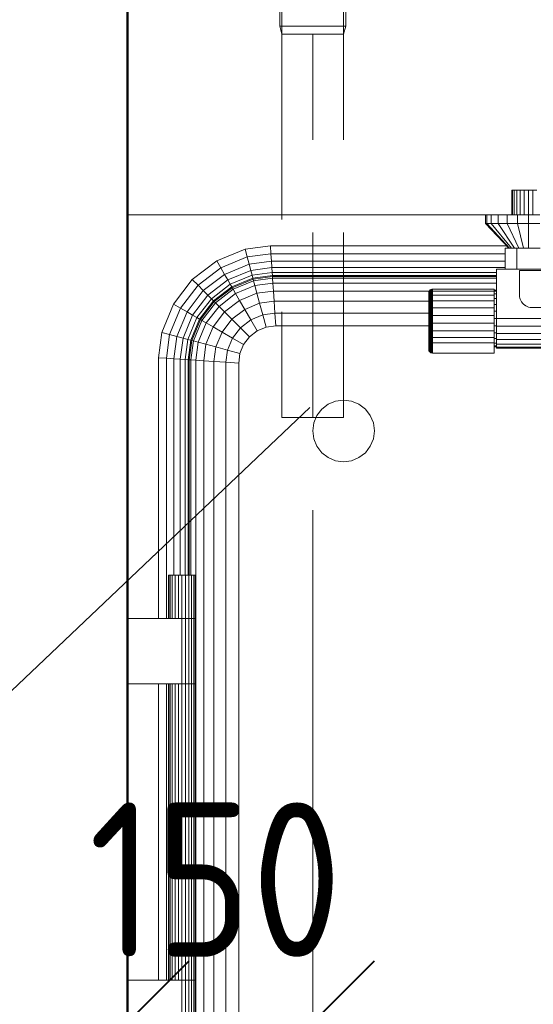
# Model space of a CAD drawing. Header units: millimetres. Extents: x -121 to 18014, y 1231 to 43166.
# Tile 35 of 49: x 12927 to 13343, y 41536 to 42334. Entities that reach past the tile are written whole.
import ezdxf

# ---------------------------------------------------------------- set-up
doc = ezdxf.new("R2010")
doc.units = ezdxf.units.MM
doc.linetypes.add('ADSK_Скрыто', pattern=[300, 150, -150])
doc.linetypes.add('ADSK_Штриховая_ш3 п1_5', pattern=[225, 150, -75])
for name, color, linetype, lineweight in [('A-____-____-DIMS', 211, 'Continuous', 9), ('A-____-____-DIMS-50', 211, 'Continuous', 9), ('A-DETL-____-HDLN', 90, 'ADSK_Скрыто', 9), ('A-DETL-____-MBND', 5, 'ADSK_Штриховая_ш3 п1_5', 20), ('A-WALL-____-MCUT', 113, 'Continuous', 50), ('A-WALL-____-OTLN', 113, 'Continuous', 20), ('M-EQPM-____-OTLN', 50, 'Continuous', 20), ('P-PIPE-____-IDEN', 2, 'Continuous', 20)]:
    doc.layers.add(name, color=color, linetype=linetype, lineweight=lineweight)
doc.styles.add('GOST Common_1', font='GOST_Common.ttf', dxfattribs={"width": 0.9, "height": 125})
doc.dimstyles.new('ADSK_Основной_2_5_мм', dxfattribs={"dimscale": 304.8, "dimtxt": 0.412449, "dimasz": 0.328084, "dimexe": 0.246063, "dimexo": 0.000807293, "dimgap": 0.049213, "dimtad": 1, "dimdec": 0, "dimlfac": 304.8, "dimdsep": 46, "dimtxsty": 'GOST Common_1', "dimblk1": 'OBLIQUE', "dimblk2": 'OBLIQUE', "dimsah": 1, "dimcen": 0.09, "dimdle": 0.246063, "dimazin": 2, "dimtfac": 1, "dimtdec": 4, "dimtix": 1, "dimtmove": 0, "dimatfit": 3, "dimfxl": 1, "dimtvp": 1, "dimtolj": 1, "dimtzin": 0, "dimlwd": 20, "dimlwe": 20, "dimarcsym": 2})

# ---------------------------------------------------------------- blocks, each defined once
blk = doc.blocks.new('Прямая форма - 83 new-609569-В_Этаж 02_Канализация')
at = {"layer": 'M-EQPM-____-OTLN', "color": 253}
for p, q in [((-88.5, 500), (-88.5, 520)), ((-88.04, 520), (-88.5, 520)), ((-88.04, 500), (-88.04, 520)), ((-86.69, 520), (-88.04, 520)), ((-86.69, 500), (-86.69, 520)), ((-84.55, 520), (-86.69, 520)), ((-84.55, 500), (-84.55, 520)), ((-81.75, 520), (-84.55, 520)), ((-81.75, 500), (-81.75, 520)), ((-78.49, 520), (-81.75, 520)), ((-78.49, 500), (-78.49, 520)), ((-75, 520), (-78.49, 520)), ((-75, 500), (-75, 520)), ((-71.51, 520), (-75, 520)), ((-68.25, 520), (-71.51, 520)), ((-71.51, 520), (-71.51, 500)), ((-400, 500), (-285.9, 500)), ((-110, 500), (-285.9, 500)), ((-110, 500), (-108.81, 500)), ((-110, 500), (-110, 493)), ((-108.81, 500), (-105.31, 500)), ((-108.81, 500), (-108.81, 493)), ((-105.31, 500), (-99.75, 500)), ((-105.31, 500), (-105.31, 493)), ((-99.75, 500), (-92.5, 500)), ((-99.75, 500), (-99.75, 493)), ((-92.5, 500), (-84.06, 500)), ((-92.5, 500), (-92.5, 493)), ((-84.06, 500), (-75, 500)), ((-84.06, 500), (-84.06, 493)), ((-75, 500), (-65.94, 500)), ((-75, 500), (-75, 493)), ((-108.81, 493), (-110, 493)), ((-110, 493), (-91, 473)), ((-105.31, 493), (-108.81, 493)), ((-108.81, 493), (-90.45, 473)), ((-99.75, 493), (-105.31, 493)), ((-105.31, 493), (-88.86, 473)), ((-92.5, 493), (-99.75, 493)), ((-99.75, 493), (-86.31, 473)), ((-84.06, 493), (-92.5, 493)), ((-92.5, 493), (-83, 473)), ((-75, 493), (-84.06, 493)), ((-84.06, 493), (-79.14, 473)), ((-65.94, 493), (-75, 493)), ((-75, 493), (-75, 473)), ((-327.78, 462.76), (-304.73, 472.3)), ((-304.73, 472.3), (-284.26, 475)), ((-303.04, 466), (-304.73, 472.3)), ((-284.26, 475), (-92.9, 475)), ((-283.84, 468.53), (-284.26, 475)), ((-94, 473), (-84.5, 473)), ((-94, 456), (-94, 473)), ((-84.5, 473), (-65.5, 473)), ((-84.5, 473), (-84.5, 456)), ((-347.57, 447.57), (-327.78, 462.76)), ((-324.52, 457.11), (-327.78, 462.76)), ((-324.52, 457.11), (-303.04, 466)), ((-303.04, 466), (-283.84, 468.53)), ((-301.47, 460.13), (-303.04, 466)), ((-283.84, 468.53), (-94, 468.53)), ((-283.44, 462.5), (-283.84, 468.53)), ((-342.96, 442.96), (-324.52, 457.11)), ((-321.48, 451.84), (-324.52, 457.11)), ((-321.48, 451.84), (-301.47, 460.13)), ((-318.87, 447.32), (-300.12, 455.08)), ((-301.47, 460.13), (-283.44, 462.5)), ((-300.12, 455.08), (-301.47, 460.13)), ((-300.12, 455.08), (-283.1, 457.32)), ((-299.08, 451.21), (-300.12, 455.08)), ((-283.44, 462.5), (-94, 462.5)), ((-283.1, 457.32), (-283.44, 462.5)), ((-283.1, 457.32), (-94, 457.32)), ((-282.84, 453.35), (-283.1, 457.32)), ((-101, 456), (-101, 416)), ((101, 456), (-101, 456)), ((-362.76, 427.78), (-347.57, 447.57)), ((-342.96, 442.96), (-347.57, 447.57)), ((-338.66, 438.66), (-321.48, 451.84)), ((-318.87, 447.32), (-334.96, 434.96)), ((-318.87, 447.32), (-321.48, 451.84)), ((-316.86, 443.85), (-318.87, 447.32)), ((-299.08, 451.21), (-316.86, 443.85)), ((-298.43, 448.78), (-315.6, 441.66)), ((-298.21, 447.95), (-315.17, 440.92)), ((-282.84, 453.35), (-299.08, 451.21)), ((-298.43, 448.78), (-299.08, 451.21)), ((-282.68, 450.85), (-298.43, 448.78)), ((-298.21, 447.95), (-298.43, 448.78)), ((-282.62, 450), (-298.21, 447.95)), ((-297.85, 446.62), (-298.21, 447.95)), ((-297.85, 446.62), (-282.53, 448.64)), ((-282.68, 450.85), (-282.84, 453.35)), ((-282.84, 453.35), (-101, 453.35)), ((-282.62, 450), (-282.68, 450.85)), ((-101, 450.85), (-282.68, 450.85)), ((-282.53, 448.64), (-282.62, 450)), ((-101, 450), (-282.62, 450)), ((-282.27, 444.64), (-282.53, 448.64)), ((-282.53, 448.64), (-101, 448.64)), ((-357.11, 424.52), (-342.96, 442.96)), ((-338.66, 438.66), (-342.96, 442.96)), ((-316.86, 443.85), (-332.13, 432.13)), ((-315.6, 441.66), (-330.35, 430.35)), ((-315.17, 440.92), (-329.74, 429.74)), ((-328.77, 428.77), (-314.49, 439.73)), ((-315.6, 441.66), (-316.86, 443.85)), ((-315.17, 440.92), (-315.6, 441.66)), ((-314.49, 439.73), (-315.17, 440.92)), ((-314.49, 439.73), (-297.85, 446.62)), ((-312.47, 436.24), (-314.49, 439.73)), ((-312.47, 436.24), (-296.81, 442.73)), ((-296.81, 442.73), (-297.85, 446.62)), ((-296.81, 442.73), (-282.27, 444.64)), ((-295.15, 436.53), (-296.81, 442.73)), ((-281.85, 438.28), (-282.27, 444.64)), ((-282.27, 444.64), (-101, 444.64)), ((-155.38, 438.61), (-154.83, 439.17)), ((-155.38, 438.61), (-154.83, 439.17)), ((-154.83, 439.17), (-154.15, 439.56)), ((-154.83, 439.17), (-154.15, 439.56)), ((-154.83, 437.53), (-154.83, 439.17)), ((-154.83, 439.17), (-154.83, 437.53)), ((-154.15, 439.56), (-153.39, 439.76)), ((-154.15, 439.56), (-153.39, 439.76)), ((-154.15, 437.9), (-154.15, 439.56)), ((-154.15, 439.56), (-154.15, 437.9)), ((-153.39, 439.76), (-153, 439.79)), ((-153.39, 439.76), (-153, 439.79)), ((-153.39, 438.09), (-153.39, 439.76)), ((-153.39, 439.76), (-153.39, 438.09)), ((-153, 439.79), (-103, 439.79)), ((-153, 439.79), (-153, 438.11)), ((-103, 439.79), (-103, 438.11)), ((-103, 439), (-101, 439)), ((-351.84, 421.48), (-338.66, 438.66)), ((-334.96, 434.96), (-347.32, 418.87)), ((-332.13, 432.13), (-343.85, 416.86)), ((-334.96, 434.96), (-338.66, 438.66)), ((-332.13, 432.13), (-334.96, 434.96)), ((-330.35, 430.35), (-332.13, 432.13)), ((-325.92, 425.92), (-312.47, 436.24)), ((-309.26, 430.69), (-312.47, 436.24)), ((-309.26, 430.69), (-295.15, 436.53)), ((-295.15, 436.53), (-281.85, 438.28)), ((-292.99, 428.46), (-295.15, 436.53)), ((-281.85, 438.28), (-281.31, 430)), ((-153, 438.28), (-281.85, 438.28)), ((-156, 436.79), (-155.97, 437.18)), ((-156, 436.79), (-155.97, 437.18)), ((-156, 435.32), (-156, 436.79)), ((-156, 436.79), (-156, 435.32)), ((-156, 435.32), (-155.97, 435.68)), ((-156, 435.32), (-155.97, 435.68)), ((-156, 432.49), (-156, 435.32)), ((-156, 435.32), (-156, 432.49)), ((-156, 432.49), (-155.97, 432.8)), ((-156, 432.49), (-155.97, 432.8)), ((-156, 428.5), (-156, 432.49)), ((-156, 432.49), (-156, 428.5)), ((-155.97, 437.18), (-155.77, 437.94)), ((-155.97, 437.18), (-155.77, 437.94)), ((-155.97, 435.68), (-155.97, 437.18)), ((-155.97, 437.18), (-155.97, 435.68)), ((-155.97, 435.68), (-155.77, 436.39)), ((-155.97, 435.68), (-155.77, 436.39)), ((-155.97, 432.8), (-155.97, 435.68)), ((-155.97, 435.68), (-155.97, 432.8)), ((-155.97, 432.8), (-155.77, 433.4)), ((-155.97, 432.8), (-155.77, 433.4)), ((-155.97, 428.73), (-155.97, 432.8)), ((-155.97, 432.8), (-155.97, 428.73)), ((-155.77, 437.94), (-155.38, 438.61)), ((-155.77, 437.94), (-155.38, 438.61)), ((-155.77, 436.39), (-155.77, 437.94)), ((-155.77, 437.94), (-155.77, 436.39)), ((-155.77, 436.39), (-155.38, 437.02)), ((-155.77, 436.39), (-155.38, 437.02)), ((-155.77, 433.4), (-155.77, 436.39)), ((-155.77, 436.39), (-155.77, 433.4)), ((-155.77, 433.4), (-155.38, 433.94)), ((-155.77, 433.4), (-155.77, 429.19)), ((-155.38, 437.02), (-155.38, 438.61)), ((-155.38, 438.61), (-155.38, 437.02)), ((-155.38, 437.02), (-154.83, 437.53)), ((-155.38, 437.02), (-155.38, 433.94)), ((-155.38, 433.94), (-154.83, 434.38)), ((-155.38, 433.94), (-155.38, 429.6)), ((-154.83, 437.53), (-154.15, 437.9)), ((-154.83, 437.53), (-154.83, 434.38)), ((-154.83, 434.38), (-154.15, 434.69)), ((-154.83, 434.38), (-154.83, 430.31)), ((-154.15, 437.9), (-153.39, 438.09)), ((-154.15, 437.9), (-154.15, 434.69)), ((-154.15, 434.69), (-153.39, 434.85)), ((-154.15, 434.69), (-154.15, 430.31)), ((-153.39, 438.09), (-153, 438.11)), ((-153.39, 438.09), (-153, 438.11)), ((-153.39, 438.09), (-153.39, 434.85)), ((-153.39, 434.85), (-153, 434.87)), ((-153.39, 434.85), (-153.39, 430.29)), ((-153, 438.11), (-103, 438.11)), ((-153, 438.11), (-153, 434.87)), ((-153, 434.87), (-103, 434.87)), ((-153, 434.87), (-153, 430.3)), ((-103, 438.22), (-101, 438.22)), ((-103, 438.11), (-103, 434.87)), ((-103, 435.92), (-101, 435.92)), ((-103, 434.87), (-103, 430.3)), ((-103, 432.26), (-101, 432.26)), ((-372.3, 404.73), (-362.76, 427.78)), ((-366, 403.04), (-357.11, 424.52)), ((-357.11, 424.52), (-362.76, 427.78)), ((-351.84, 421.48), (-357.11, 424.52)), ((-330.35, 430.35), (-341.66, 415.6)), ((-329.74, 429.74), (-340.92, 415.17)), ((-339.73, 414.49), (-328.77, 428.77)), ((-336.24, 412.47), (-325.92, 425.92)), ((-329.74, 429.74), (-330.35, 430.35)), ((-328.77, 428.77), (-329.74, 429.74)), ((-325.92, 425.92), (-328.77, 428.77)), ((-321.39, 421.39), (-325.92, 425.92)), ((-321.39, 421.39), (-309.26, 430.69)), ((-315.48, 415.48), (-305.09, 423.45)), ((-305.09, 423.45), (-309.26, 430.69)), ((-292.99, 428.46), (-305.09, 423.45)), ((-305.09, 423.45), (-300.22, 415.02)), ((-281.31, 430), (-292.99, 428.46)), ((-292.99, 428.46), (-290.47, 419.06)), ((-281.31, 430), (-280.68, 420.35)), ((-155.77, 430), (-281.31, 430)), ((-156, 428.5), (-155.97, 428.73)), ((-156, 428.5), (-155.97, 428.73)), ((-156, 423.62), (-156, 428.5)), ((-156, 428.5), (-156, 423.62)), ((-156, 423.62), (-155.97, 423.77)), ((-156, 423.62), (-155.97, 423.77)), ((-156, 418.21), (-156, 423.62)), ((-156, 423.62), (-156, 418.21)), ((-155.97, 428.73), (-155.77, 429.19)), ((-155.97, 428.73), (-155.77, 429.19)), ((-155.97, 423.77), (-155.97, 428.73)), ((-155.97, 428.73), (-155.97, 423.77)), ((-155.97, 423.77), (-155.77, 424.04)), ((-155.97, 423.77), (-155.77, 424.04)), ((-155.97, 418.25), (-155.97, 423.77)), ((-155.97, 423.77), (-155.97, 418.25)), ((-155.77, 429.19), (-155.38, 429.6)), ((-155.77, 429.19), (-155.77, 424.04)), ((-155.77, 424.04), (-155.38, 424.29)), ((-155.77, 424.04), (-155.77, 418.33)), ((-155.38, 429.6), (-154.83, 429.93)), ((-155.38, 429.6), (-155.38, 424.29)), ((-155.38, 424.29), (-154.83, 424.5)), ((-155.38, 424.29), (-155.38, 418.41)), ((-154.83, 429.93), (-154.15, 430.17)), ((-154.83, 429.93), (-154.83, 424.5)), ((-154.83, 424.5), (-154.15, 424.64)), ((-154.83, 424.5), (-154.83, 418.46)), ((-154.15, 430.17), (-153.39, 430.29)), ((-154.15, 430.17), (-154.15, 424.64)), ((-154.15, 424.64), (-153.39, 424.71)), ((-154.15, 424.64), (-154.15, 418.51)), ((-153.39, 430.29), (-153, 430.3)), ((-153.39, 430.29), (-153.39, 424.71)), ((-153.39, 424.71), (-153, 424.72)), ((-153.39, 424.71), (-153.39, 418.53)), ((-153, 430.3), (-103, 430.3)), ((-153, 430.3), (-153, 424.72)), ((-153, 424.72), (-103, 424.72)), ((-153, 424.72), (-153, 418.53)), ((-103, 430.3), (-103, 424.72)), ((-103, 427.5), (-101, 427.5)), ((-103, 424.72), (-103, 418.53)), ((-351.84, 421.48), (-360.13, 401.47)), ((-347.32, 418.87), (-355.08, 400.12)), ((-347.32, 418.87), (-351.84, 421.48)), ((-343.85, 416.86), (-351.21, 399.08)), ((-341.66, 415.6), (-348.78, 398.43)), ((-340.92, 415.17), (-347.95, 398.21)), ((-343.85, 416.86), (-347.32, 418.87)), ((-341.66, 415.6), (-343.85, 416.86)), ((-340.92, 415.17), (-341.66, 415.6)), ((-339.73, 414.49), (-340.92, 415.17)), ((-330.69, 409.26), (-321.39, 421.39)), ((-323.45, 405.09), (-315.48, 415.48)), ((-315.48, 415.48), (-321.39, 421.39)), ((-308.6, 408.6), (-315.48, 415.48)), ((-300.22, 415.02), (-308.6, 408.6)), ((-290.47, 419.06), (-300.22, 415.02)), ((-300.22, 415.02), (-295, 405.98)), ((-280.68, 420.35), (-290.47, 419.06)), ((-290.47, 419.06), (-287.76, 408.98)), ((-280.68, 420.35), (-280, 410)), ((-155.77, 420.35), (-280.68, 420.35)), ((-156, 418.21), (-155.97, 418.25)), ((-156, 418.21), (-155.97, 418.25)), ((-156, 412.64), (-156, 418.21)), ((-156, 418.21), (-156, 412.64)), ((-155.97, 418.25), (-155.77, 418.33)), ((-155.97, 418.25), (-155.77, 418.33)), ((-155.97, 412.58), (-155.97, 418.25)), ((-155.97, 418.25), (-155.97, 412.58)), ((-155.77, 418.33), (-155.38, 418.41)), ((-155.77, 418.33), (-155.77, 412.46)), ((-155.38, 418.41), (-154.83, 418.46)), ((-155.38, 418.41), (-155.38, 412.35)), ((-154.83, 418.46), (-154.15, 418.51)), ((-154.83, 418.46), (-154.83, 412.26)), ((-154.15, 418.51), (-153.39, 418.53)), ((-154.15, 418.51), (-154.15, 412.2)), ((-153.39, 418.53), (-153, 418.53)), ((-153.39, 418.53), (-153.39, 412.16)), ((-153, 418.53), (-103, 418.53)), ((-153, 418.53), (-153, 412.16)), ((-103, 421.95), (-101, 421.95)), ((-103, 418.53), (-103, 412.16)), ((-103, 416), (-101, 416)), ((-101, 416), (101, 416)), ((-101, 409.79), (-101, 416)), ((-346.62, 397.85), (-339.73, 414.49)), ((-342.73, 396.81), (-336.24, 412.47)), ((-336.24, 412.47), (-339.73, 414.49)), ((-336.53, 395.15), (-330.69, 409.26)), ((-330.69, 409.26), (-336.24, 412.47)), ((-323.45, 405.09), (-330.69, 409.26)), ((-308.6, 408.6), (-315.02, 400.22)), ((-308.6, 408.6), (-301.21, 401.21)), ((-287.76, 408.98), (-295, 405.98)), ((-287.76, 408.98), (-295, 405.98)), ((-280, 410), (-287.76, 408.98)), ((-280, 410), (-287.76, 408.98)), ((-155.77, 410), (-280, 410)), ((-155.77, 410), (-280, 410)), ((-155.97, 412.58), (-156, 412.64)), ((-156, 412.64), (-156, 407.31)), ((-156, 407.31), (-156, 412.64)), ((-156, 412.64), (-155.97, 412.58)), ((-156, 407.31), (-155.97, 407.15)), ((-156, 407.31), (-156, 402.59)), ((-156, 402.59), (-156, 407.31)), ((-156, 407.31), (-155.97, 407.15)), ((-155.77, 412.46), (-155.97, 412.58)), ((-155.97, 412.58), (-155.97, 407.15)), ((-155.97, 407.15), (-155.97, 412.58)), ((-155.97, 412.58), (-155.77, 412.46)), ((-155.97, 407.15), (-155.77, 406.83)), ((-155.97, 407.15), (-155.97, 402.34)), ((-155.97, 402.34), (-155.97, 407.15)), ((-155.97, 407.15), (-155.77, 406.83)), ((-155.38, 412.35), (-155.77, 412.46)), ((-155.77, 412.46), (-155.77, 406.83)), ((-154.83, 412.26), (-155.38, 412.35)), ((-155.38, 412.35), (-155.38, 406.55)), ((-154.15, 412.2), (-154.83, 412.26)), ((-154.83, 412.26), (-154.83, 406.32)), ((-153.39, 412.16), (-154.15, 412.2)), ((-154.15, 412.2), (-154.15, 406.15)), ((-153, 412.16), (-153.39, 412.16)), ((-153.39, 412.16), (-153.39, 406.07)), ((-103, 412.16), (-153, 412.16)), ((-153, 412.16), (-153, 406.06)), ((-103, 412.16), (-103, 406.06)), ((-103, 410.05), (-101, 410.05)), ((-101, 404), (-101, 409.79)), ((-101, 409.79), (101, 409.79)), ((-375, 384.26), (-372.3, 404.73)), ((-366, 403.04), (-372.3, 404.73)), ((-368.53, 383.84), (-366, 403.04)), ((-360.13, 401.47), (-366, 403.04)), ((-360.13, 401.47), (-362.5, 383.44)), ((-355.08, 400.12), (-360.13, 401.47)), ((-355.08, 400.12), (-357.32, 383.1)), ((-351.21, 399.08), (-355.08, 400.12)), ((-351.21, 399.08), (-353.35, 382.84)), ((-348.78, 398.43), (-351.21, 399.08)), ((-328.46, 392.99), (-323.45, 405.09)), ((-315.02, 400.22), (-323.45, 405.09)), ((-319.06, 390.47), (-315.02, 400.22)), ((-315.02, 400.22), (-305.98, 395)), ((-301.21, 401.21), (-305.98, 395)), ((-301.21, 401.21), (-305.98, 395)), ((-295, 405.98), (-301.21, 401.21)), ((-295, 405.98), (-301.21, 401.21)), ((-156, 402.59), (-155.97, 402.34)), ((-156, 402.59), (-156, 398.68)), ((-156, 398.68), (-156, 402.59)), ((-156, 402.59), (-155.97, 402.34)), ((-155.97, 402.34), (-155.77, 401.85)), ((-155.97, 402.34), (-155.97, 398.38)), ((-155.97, 398.38), (-155.97, 402.34)), ((-155.97, 402.34), (-155.77, 401.85)), ((-155.77, 406.83), (-155.38, 406.55)), ((-155.77, 406.83), (-155.77, 401.85)), ((-155.77, 401.85), (-155.38, 401.41)), ((-155.77, 401.85), (-155.77, 397.79)), ((-155.38, 406.55), (-154.83, 406.32)), ((-155.38, 406.55), (-155.38, 401.41)), ((-155.38, 401.41), (-154.83, 401.06)), ((-155.38, 401.41), (-155.38, 397.26)), ((-154.83, 406.32), (-154.15, 406.15)), ((-154.83, 406.32), (-154.83, 401.06)), ((-154.83, 401.06), (-154.15, 400.8)), ((-154.83, 401.06), (-154.83, 396.82)), ((-154.15, 406.15), (-153.39, 406.07)), ((-154.15, 406.15), (-154.15, 400.8)), ((-154.15, 400.8), (-153.39, 400.67)), ((-154.15, 400.8), (-154.15, 396.52)), ((-153.39, 406.07), (-153, 406.06)), ((-153.39, 406.07), (-153.39, 400.67)), ((-153.39, 400.67), (-153, 400.66)), ((-153.39, 400.67), (-153.39, 396.36)), ((-153, 406.06), (-103, 406.06)), ((-153, 406.06), (-153, 400.66)), ((-153, 400.66), (-103, 400.66)), ((-153, 400.66), (-153, 396.34)), ((-103, 406.06), (-103, 400.66)), ((-103, 404.5), (-101, 404.5)), ((-103, 400.66), (-103, 396.34)), ((-103, 399.74), (-101, 399.74)), ((-101, 399.03), (-101, 404)), ((101, 404), (-101, 404)), ((-101, 395.22), (-101, 399.03)), ((101, 399.03), (-101, 399.03)), ((-348.78, 398.43), (-350.85, 382.68)), ((-347.95, 398.21), (-350, 382.62)), ((-347.95, 398.21), (-348.78, 398.43)), ((-348.64, 382.53), (-346.62, 397.85)), ((-346.62, 397.85), (-347.95, 398.21)), ((-342.73, 396.81), (-346.62, 397.85)), ((-344.64, 382.27), (-342.73, 396.81)), ((-336.53, 395.15), (-342.73, 396.81)), ((-338.28, 381.85), (-336.53, 395.15)), ((-328.46, 392.99), (-336.53, 395.15)), ((-330, 381.31), (-328.46, 392.99)), ((-319.06, 390.47), (-328.46, 392.99)), ((-305.98, 395), (-308.98, 387.76)), ((-305.98, 395), (-308.98, 387.76)), ((-156, 398.68), (-155.97, 398.38)), ((-156, 398.68), (-155.97, 398.38)), ((-155.97, 398.38), (-155.77, 397.79)), ((-155.97, 398.38), (-155.97, 390.69)), ((-155.77, 397.79), (-155.38, 397.26)), ((-155.77, 397.79), (-155.77, 389.93)), ((-155.38, 397.26), (-154.83, 396.82)), ((-155.38, 397.26), (-155.38, 389.25)), ((-154.83, 396.82), (-154.15, 396.52)), ((-154.83, 396.82), (-154.83, 388.7)), ((-154.15, 396.52), (-153.39, 396.36)), ((-154.15, 396.52), (-154.15, 388.31)), ((-153.39, 396.36), (-153, 396.34)), ((-153.39, 396.36), (-153.39, 388.11)), ((-153, 396.34), (-103, 396.34)), ((-153, 396.34), (-153, 388.08)), ((-103, 396.34), (-103, 388.08)), ((-103, 396.08), (-101, 396.08)), ((-103, 393.78), (-101, 393.78)), ((-103, 393), (-101, 393)), ((-101, 392.82), (-101, 395.22)), ((101, 395.22), (-101, 395.22)), ((-101, 392), (-101, 392.82)), ((101, 392.82), (-101, 392.82)), ((101, 392), (-101, 392)), ((-375, 173), (-375, 384.26)), ((-368.53, 383.84), (-375, 384.26)), ((-362.5, 383.44), (-368.53, 383.84)), ((-368.53, 383.84), (-368.53, 173)), ((-357.32, 383.1), (-362.5, 383.44)), ((-362.5, 383.44), (-362.5, 208)), ((-353.35, 382.84), (-357.32, 383.1)), ((-357.32, 383.1), (-357.32, 208)), ((-320.35, 380.68), (-319.06, 390.47)), ((-308.98, 387.76), (-319.06, 390.47)), ((-308.98, 387.76), (-310, 380)), ((-308.98, 387.76), (-310, 380)), ((-155.97, 390.69), (-155.77, 389.93)), ((-155.77, 389.93), (-155.38, 389.25)), ((-155.38, 389.25), (-154.83, 388.7)), ((-154.83, 388.7), (-154.15, 388.31)), ((-154.15, 388.31), (-153.39, 388.11)), ((-153.39, 388.11), (-153, 388.08)), ((-153, 388.08), (-103, 388.08)), ((-353.35, 382.84), (-353.35, 208)), ((-350.85, 382.68), (-353.35, 382.84)), ((-350, 382.62), (-350.85, 382.68)), ((-350.85, 382.68), (-350.85, 208)), ((-348.64, 382.53), (-350, 382.62)), ((-350, 382.62), (-350, 208)), ((-348.64, 208), (-348.64, 382.53)), ((-344.64, 382.27), (-348.64, 382.53)), ((-344.64, -382.27), (-344.64, 382.27)), ((-338.28, 381.85), (-344.64, 382.27)), ((-338.28, -381.85), (-338.28, 381.85)), ((-330, 381.31), (-338.28, 381.85)), ((-330, -381.31), (-330, 381.31)), ((-320.35, 380.68), (-330, 381.31)), ((-320.35, -380.68), (-320.35, 380.68)), ((-310, 380), (-320.35, 380.68)), ((-310, -380), (-310, 380)), ((-310, 380), (-310, 0)), ((-242.68, 342.68), (-237.5, 346.65)), ((-237.5, 346.65), (-231.47, 349.15)), ((-231.47, 349.15), (-225, 350)), ((-225, 350), (-218.53, 349.15)), ((-218.53, 349.15), (-212.5, 346.65)), ((-212.5, 346.65), (-207.32, 342.68)), ((-249.15, 331.47), (-246.65, 337.5)), ((-246.65, 337.5), (-242.68, 342.68)), ((-207.32, 342.68), (-203.35, 337.5)), ((-203.35, 337.5), (-200.85, 331.47)), ((-250, 325), (-249.15, 331.47)), ((-200.85, 331.47), (-200, 325)), ((-249.15, 318.53), (-250, 325)), ((-200, 325), (-200.85, 318.53)), ((-246.65, 312.5), (-249.15, 318.53)), ((-242.68, 307.32), (-246.65, 312.5)), ((-203.35, 312.5), (-207.32, 307.32)), ((-200.85, 318.53), (-203.35, 312.5)), ((-237.5, 303.35), (-242.68, 307.32)), ((-231.47, 300.85), (-237.5, 303.35)), ((-212.5, 303.35), (-218.53, 300.85)), ((-207.32, 307.32), (-212.5, 303.35)), ((-225, 300), (-231.47, 300.85)), ((-218.53, 300.85), (-225, 300)), ((-367, 208), (-366.63, 208)), ((-367, 173), (-367, 208)), ((-366.63, 208), (-365.53, 208)), ((-366.63, 173), (-366.63, 208)), ((-365.53, 208), (-363.78, 208)), ((-365.53, 173), (-365.53, 208)), ((-363.78, 208), (-361.5, 208)), ((-363.78, 173), (-363.78, 208)), ((-361.5, 208), (-358.85, 208)), ((-361.5, 173), (-361.5, 208)), ((-358.85, 208), (-356, 208)), ((-358.85, 173), (-358.85, 208)), ((-356, 208), (-353.15, 208)), ((-356, 173), (-356, 208)), ((-353.15, 208), (-350.5, 208)), ((-353.15, 173), (-353.15, 208)), ((-350.5, 208), (-348.22, 208)), ((-350.5, 173), (-350.5, 208)), ((-348.22, 208), (-346.47, 208)), ((-348.22, 173), (-348.22, 208)), ((-346.47, 208), (-345.37, 208)), ((-346.47, 173), (-346.47, 208)), ((-345.37, 208), (-345, 208)), ((-345.37, 173), (-345.37, 208)), ((-345, 173), (-345, 208)), ((-400, 173), (-356, 173)), ((-356, 173), (-353.15, 173)), ((-356, 120), (-356, 173)), ((-353.15, 173), (-356, 173)), ((-353.15, 173), (-350.5, 173)), ((-353.15, 120), (-353.15, 173)), ((-350.5, 173), (-353.15, 173)), ((-350.5, 173), (-348.22, 173)), ((-350.5, 120), (-350.5, 173)), ((-348.22, 173), (-350.5, 173)), ((-348.22, 173), (-346.47, 173)), ((-348.22, 120), (-348.22, 173)), ((-346.47, 173), (-348.22, 173)), ((-346.47, 173), (-345.37, 173)), ((-346.47, 120), (-346.47, 173)), ((-345.37, 173), (-346.47, 173)), ((-345.37, 173), (-345, 173)), ((-345.37, 120), (-345.37, 173)), ((-345, 173), (-345.37, 173)), ((-345, 120), (-345, 173)), ((-356, 120), (-400, 120)), ((-375, -120), (-375, 120)), ((-368.53, 120), (-368.53, -120)), ((-367, -120), (-367, 120)), ((-366.63, -120), (-366.63, 120)), ((-365.53, -120), (-365.53, 120)), ((-363.78, -120), (-363.78, 120)), ((-361.5, -120), (-361.5, 120)), ((-358.85, -120), (-358.85, 120)), ((-353.15, 120), (-356, 120)), ((-356, 120), (-353.15, 120)), ((-356, -120), (-356, 120)), ((-350.5, 120), (-353.15, 120)), ((-353.15, 120), (-350.5, 120)), ((-353.15, -120), (-353.15, 120)), ((-348.22, 120), (-350.5, 120)), ((-350.5, 120), (-348.22, 120)), ((-350.5, -120), (-350.5, 120)), ((-346.47, 120), (-348.22, 120)), ((-348.22, 120), (-346.47, 120)), ((-348.22, -120), (-348.22, 120)), ((-345.37, 120), (-346.47, 120)), ((-346.47, 120), (-345.37, 120)), ((-346.47, -120), (-346.47, 120)), ((-345, 120), (-345.37, 120)), ((-345.37, 120), (-345, 120)), ((-345.37, -120), (-345.37, 120)), ((-345, -120), (-345, 120)), ((-310, 0), (-310, -380)), ((-400, -120), (-356, -120)), ((-353.15, -120), (-356, -120)), ((-356, -120), (-353.15, -120)), ((-356, -173), (-356, -120)), ((-350.5, -120), (-353.15, -120)), ((-353.15, -120), (-350.5, -120)), ((-353.15, -173), (-353.15, -120)), ((-348.22, -120), (-350.5, -120)), ((-350.5, -120), (-348.22, -120)), ((-350.5, -173), (-350.5, -120)), ((-346.47, -120), (-348.22, -120)), ((-348.22, -120), (-346.47, -120)), ((-348.22, -173), (-348.22, -120)), ((-345.37, -120), (-346.47, -120)), ((-346.47, -120), (-345.37, -120)), ((-346.47, -173), (-346.47, -120)), ((-345, -120), (-345.37, -120)), ((-345.37, -120), (-345, -120)), ((-345.37, -173), (-345.37, -120)), ((-345, -173), (-345, -120))]:
    blk.add_line(p, q, dxfattribs=at)
blk = doc.blocks.new('Прямая форма - FU - 054-609570-В_Этаж 02_Канализация')
blk.add_blockref('Прямая форма - 83 new-609569-В_Этаж 02_Канализация', (0, 0))
blk = doc.blocks.new('Прямая форма - 83 new-609833-В_Этаж 02_Канализация')
at = {"layer": 'A-WALL-____-MCUT', "color": 53}
blk.add_line((1261.5, 100), (0, 100), dxfattribs=at)
blk = doc.blocks.new('Прямая форма - SW - 007-609834-В_Этаж 02_Канализация')
blk.add_blockref('Прямая форма - 83 new-609833-В_Этаж 02_Канализация', (0, 0))
blk = doc.blocks.new('83 new_ifc_RVT-1-В_Этаж 02_Канализация')
at = {"layer": 'A-WALL-____-OTLN', "color": 253, "lineweight": 20, "rotation": 270}
blk.add_blockref('Прямая форма - SW - 007-609834-В_Этаж 02_Канализация', (26610.28, 42475.83), dxfattribs=at)
at = {"layer": 'M-EQPM-____-OTLN', "color": 253, "lineweight": 20}
blk.add_blockref('Прямая форма - FU - 054-609570-В_Этаж 02_Канализация', (27110.28, 41675.83), dxfattribs=at)
blk = doc.blocks.new('ADSK_Бытовой вентилятор накладной - 200-1604136-В_Этаж 02_Канализация')
at = {"layer": 'M-EQPM-____-OTLN', "color": 5}
for p, q in [((0, 90), (0, -90)), ((20, 90), (0, 90)), ((30, 80), (30, -80)), ((-89, 59), (0, 59)), ((-89, 59), (-89, -59)), ((0, -59), (-89, -59)), ((20, -90), (0, -90))]:
    blk.add_line(p, q, dxfattribs=at)
for points, knots in [([(20, 90), (20.87, 90), (22.18, 89.83), (23.84, 89.27), (25.01, 88.69), (25.92, 88.08), (26.6, 87.52), (27.24, 86.93), (27.81, 86.27), (28.32, 85.56), (28.78, 84.82), (29.27, 83.84), (29.83, 82.18), (30, 80.87), (30, 80)], [-1, -1, -1, -1, -0.833333, -0.75, -0.666667, -0.583333, -0.541667, -0.5, -0.416667, -0.375, -0.333333, -0.25, -0.166667, 0, 0, 0, 0]), ([(30, -80), (30, -80.89), (29.83, -82.18), (29.27, -83.84), (28.78, -84.82), (28.32, -85.56), (27.81, -86.27), (27.24, -86.93), (26.6, -87.52), (25.92, -88.08), (25.01, -88.69), (23.84, -89.26), (22.18, -89.83), (20.87, -90), (20, -90)], [0, 0, 0, 0, 0.166667, 0.25, 0.333333, 0.375, 0.416667, 0.5, 0.541667, 0.583333, 0.666667, 0.75, 0.833333, 1, 1, 1, 1])]:
    blk.add_open_spline(points, degree=3, knots=knots, dxfattribs=at)
blk = doc.blocks.new('ADSK_ППР_Отвод канализационный_Составной - Отвод раструбный-V3-В_Этаж 02_Канализация')
at = {"layer": 'A-DETL-____-HDLN', "color": 12}
blk.add_line((-25.35, -73.65), (-25.31, -73.69), dxfattribs=at)
at = {"layer": 'A-DETL-____-HDLN', "color": 12, "flags": 128}
blk.add_lwpolyline([(-73.71, -25.29), (-73.67, -25.33), (-73.63, -25.36)], dxfattribs=at)
at = {"layer": 'A-DETL-____-MBND', "color": 22}
for p, q in [((-127.11, 26.75), (-133.64, 25)), ((-74.54, 25), (-133.64, 25)), ((-133.64, 25), (-133.64, 20.38)), ((-97.11, 26.75), (-127.11, 26.75)), ((-127.11, -26.75), (-127.11, 26.75)), ((-89.31, 30.8), (-97.11, 30.8)), ((-97.11, -30.8), (-97.11, 30.8)), ((-89.31, -30.8), (-89.31, 30.8)), ((-84.31, 26.75), (-89.31, 26.75)), ((-84.31, -26.75), (-84.31, 26.75)), ((-133.64, 20.23), (-133.64, 19.78)), ((-133.64, 19.81), (-133.64, 7.78)), ((-31.82, 3.54), (-38.25, 9.97)), ((-133.64, 7.41), (-133.64, -7.41)), ((-63.79, -37.68), (-25.96, 0.15)), ((-63.79, -37.68), (-25.96, 0.15)), ((-31.82, 3.54), (-35.08, 0.27)), ((-35.08, 0.27), (-31.82, 3.54)), ((-25.96, 0.15), (-31.82, 3.54)), ((9.97, -38.25), (-31.82, 3.54)), ((-25.96, 0.15), (-31.82, 3.54)), ((-4.75, -21.06), (-25.96, 0.15)), ((-4.75, -21.06), (-25.96, 0.15)), ((-133.64, -7.78), (-133.64, -19.81)), ((-35.49, -0.13), (-44, -8.64)), ((-44, -8.64), (-35.49, -0.13)), ((-44.26, -8.91), (-54.73, -19.38)), ((-54.73, -19.38), (-49.5, -14.14)), ((-49.5, -14.14), (-44.26, -8.91)), ((-133.64, -19.78), (-133.64, -20.23)), ((-133.64, -20.38), (-133.64, -25)), ((-55, -19.64), (-63.51, -28.15)), ((-63.51, -28.15), (-55, -19.64)), ((-45.44, -61.75), (-1.89, -18.19)), ((-45.44, -61.75), (-1.89, -18.19)), ((-39.93, -67.27), (3.63, -23.71)), ((-39.93, -67.27), (3.63, -23.71)), ((3.63, -23.71), (-1.89, -18.19)), ((3.63, -23.71), (-1.89, -18.19)), ((-133.64, -25), (-127.11, -26.75)), ((-133.64, -25), (-74.54, -25)), ((-127.11, -26.75), (-97.11, -26.75)), ((-97.11, -30.8), (-89.31, -30.8)), ((-89.31, -26.75), (-84.31, -26.75)), ((-73.61, -25.39), (-67.18, -31.82)), ((-63.91, -28.56), (-67.18, -31.82)), ((-67.18, -31.82), (-63.91, -28.56)), ((-67.18, -31.82), (-63.79, -37.68)), ((-67.18, -31.82), (-25.39, -73.61)), ((-67.18, -31.82), (-63.79, -37.68)), ((-33.53, -67.94), (4.3, -30.11)), ((-33.53, -67.94), (4.3, -30.11)), ((4.3, -30.11), (0.76, -26.57)), ((4.3, -30.11), (0.76, -26.57)), ((-63.79, -37.68), (-42.58, -58.89)), ((-63.79, -37.68), (-42.58, -58.89)), ((-45.44, -61.75), (-39.93, -67.27)), ((-45.44, -61.75), (-39.93, -67.27)), ((-37.07, -64.4), (-33.53, -67.94)), ((-37.07, -64.4), (-33.53, -67.94)), ((-25, -74.54), (-25, -83.64)), ((25, -83.64), (25, -74.54)), ((-25, -83.64), (-26.75, -90.17)), ((-25, -83.64), (-20.38, -83.64)), ((-19.78, -83.64), (-20.23, -83.64)), ((-19.81, -83.64), (-7.78, -83.64)), ((-7.41, -83.64), (0, -83.64)), ((0, -83.64), (7.41, -83.64)), ((7.78, -83.64), (19.81, -83.64)), ((20.23, -83.64), (19.78, -83.64)), ((20.38, -83.64), (25, -83.64)), ((26.75, -90.17), (25, -83.64)), ((-26.75, -90.17), (-26.75, -120.17)), ((-26.75, -90.17), (26.75, -90.17)), ((26.75, -120.17), (26.75, -90.17)), ((-30.8, -120.17), (-30.8, -127.97)), ((-30.8, -120.17), (30.8, -120.17)), ((30.8, -127.97), (30.8, -120.17)), ((-30.8, -127.97), (30.8, -127.97)), ((-26.75, -127.97), (-26.75, -132.97)), ((-26.75, -132.97), (26.75, -132.97)), ((26.75, -132.97), (26.75, -127.97))]:
    blk.add_line(p, q, dxfattribs=at)
at = {"layer": 'A-DETL-____-MBND', "color": 22, "flags": 128}
for points in [[(-38.25, 9.97), (-39.73, 11.39), (-41.27, 12.75), (-42.86, 14.05), (-44.5, 15.29), (-46.19, 16.46), (-47.92, 17.56), (-49.7, 18.58), (-51.51, 19.54), (-53.36, 20.43), (-55.25, 21.24), (-57.17, 21.97), (-59.11, 22.63), (-61.08, 23.2), (-63.07, 23.7), (-65.08, 24.12), (-67.11, 24.46), (-69.14, 24.72), (-71.19, 24.89), (-73.24, 24.98), (-74.54, 25)], [(-74.54, -25), (-74.49, -25), (-74.43, -25), (-74.38, -25.01), (-74.33, -25.02), (-74.28, -25.03), (-74.23, -25.04), (-74.18, -25.05), (-74.13, -25.07), (-74.08, -25.08), (-74.03, -25.1), (-73.98, -25.13), (-73.93, -25.15), (-73.89, -25.17), (-73.84, -25.2), (-73.8, -25.23), (-73.75, -25.26), (-73.71, -25.29), (-73.67, -25.33), (-73.63, -25.36), (-73.61, -25.39)], [(25, -74.54), (24.96, -72.49), (24.84, -70.44), (24.63, -68.4), (24.34, -66.36), (23.98, -64.35), (23.53, -62.34), (23, -60.36), (22.39, -58.4), (21.71, -56.46), (20.95, -54.56), (20.11, -52.68), (19.2, -50.84), (18.22, -49.04), (17.16, -47.28), (16.04, -45.56), (14.84, -43.89), (13.59, -42.27), (12.26, -40.7), (10.88, -39.19), (9.97, -38.25)], [(-25.39, -73.61), (-25.35, -73.65), (-25.31, -73.69), (-25.28, -73.73), (-25.25, -73.77), (-25.22, -73.81), (-25.19, -73.86), (-25.16, -73.9), (-25.14, -73.95), (-25.12, -74), (-25.1, -74.05), (-25.08, -74.09), (-25.06, -74.14), (-25.05, -74.19), (-25.03, -74.25), (-25.02, -74.3), (-25.01, -74.35), (-25.01, -74.4), (-25, -74.45), (-25, -74.51), (-25, -74.54)]]:
    blk.add_lwpolyline(points, dxfattribs=at)
blk = doc.blocks.new('DIMBLOCK4-В_Этаж 02_Канализация')
at = {"layer": 'A-____-____-DIMS-50', "lineweight": 20}
for p, q in [((13164.41, 41521.39), (13164.41, 41936.64)), ((13014.41, 41521.39), (13014.41, 41596.39)), ((12939.41, 41521.39), (13239.41, 41521.39)), ((13014.41, 41521.39), (13014.41, 41517.1)), ((13164.41, 41521.39), (13164.41, 41446.39))]:
    blk.add_line(p, q, dxfattribs=at)
at = {"layer": 'A-____-____-DIMS-50', "lineweight": 40}
for p, q in [((13014.41, 41521.39), (13064.41, 41571.39)), ((13164.41, 41521.39), (13214.41, 41571.39)), ((13014.41, 41521.39), (12964.41, 41471.39)), ((13164.41, 41521.39), (13114.41, 41471.39))]:
    blk.add_line(p, q, dxfattribs=at)
at = {"layer": 'A-____-____-DIMS-50', "color": 0, "lineweight": 20, "insert": (12982.88, 41699.75), "char_height": 125, "width": 255.6903, "attachment_point": 1, "line_spacing_factor": 1.022761, "style": 'GOST Common_1'}
blk.add_mtext('150', dxfattribs=at)
blk = doc.blocks.new('_Oblique')
at = {"color": 0, "linetype": 'ByBlock', "lineweight": -2}
blk.add_line((-0.5, -0.5), (0.5, 0.5), dxfattribs=at)

msp = doc.modelspace()

# ---------------------------------------------------------------- linework, layer by layer
at = {"layer": 'A-DETL-____-HDLN', "color": 12}
for p, q in [((13156.9603, 42322.1913), (13156.6854, 42322.1913)), ((13172.1429, 42322.1913), (13171.8679, 42322.1913))]:
    msp.add_line(p, q, dxfattribs=at)
at = {"layer": 'A-DETL-____-MBND', "color": 22}
for p, q in [((13139.4141, 42322.1913), (13139.4141, 42011.6398)), ((13144.0311, 42322.1913), (13139.4141, 42322.1913)), ((13156.6381, 42322.1913), (13144.6039, 42322.1913)), ((13171.8204, 42322.1913), (13157.0078, 42322.1913)), ((13164.4141, 42011.6398), (13164.4141, 42322.1913)), ((13184.2243, 42322.1913), (13172.1902, 42322.1913)), ((13189.4141, 42322.1913), (13184.7971, 42322.1913)), ((13189.4141, 42011.6398), (13189.4141, 42322.1913)), ((13139.4141, 42011.6398), (13189.4141, 42011.6398))]:
    msp.add_line(p, q, dxfattribs=at)
at = {"layer": 'P-PIPE-____-IDEN'}
msp.add_line((13162.1966, 42019.898), (12903.8626, 41774.8633), dxfattribs=at)

# ---------------------------------------------------------------- block references
at = {"lineweight": 9}
msp.add_blockref('83 new_ifc_RVT-1-В_Этаж 02_Канализация', (-13695.8693, 0), dxfattribs=at)
at = {"layer": 'A-DETL-____-HDLN', "color": 12, "rotation": 89.99999999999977}
msp.add_blockref('ADSK_ППР_Отвод канализационный_Составной - Отвод раструбный-V3-В_Этаж 02_Канализация', (13164.4141, 42455.8309), dxfattribs=at)
at = {"layer": 'M-EQPM-____-OTLN', "color": 5, "extrusion": (0, 0, -1), "rotation": 270.0000000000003}
msp.add_blockref('ADSK_Бытовой вентилятор накладной - 200-1604136-В_Этаж 02_Канализация', (-13422.0516, 42130.8309), dxfattribs=at)

# ---------------------------------------------------------------- dimensions: what is measured, and where the dimension line sits
at = {"layer": 'A-____-____-DIMS', "lineweight": 20}
dim = msp.add_linear_dim(base=(13164.4141, 41521.3915), p1=(13014.4141, 41592.1021), p2=(13164.4141, 42011.6398), dimstyle='ADSK_Основной_2_5_мм', override={"dimpost": '<>', "dimfxl": 445.546666}, dxfattribs=at)
dim.commit()
dim.dimension.update_dxf_attribs({"geometry": 'DIMBLOCK4-В_Этаж 02_Канализация', "text_midpoint": (13089.4141, 41598.8915)})

doc.saveas('drawing.dxf')
